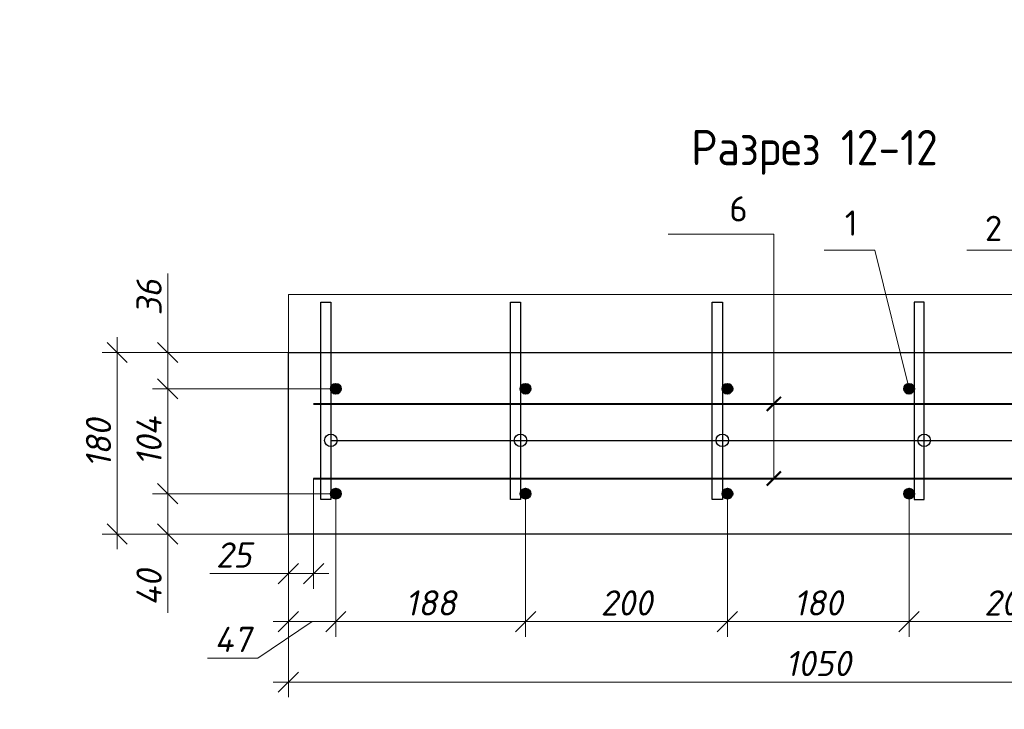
# Model space of a CAD drawing. Header units: millimetres. Extents: x 40580 to 2152466, y -328404 to 177125.
# Tile 242 of 252: x 705442 to 715199, y 146466 to 153302. Entities that reach past the tile are written whole.
import ezdxf

# ---------------------------------------------------------------- set-up
doc = ezdxf.new("R2010")
doc.units = ezdxf.units.MM
doc.linetypes.add('CENTER', pattern=[2, 1.25, -0.25, 0.25, -0.25])
for name, color, linetype, lineweight in [('0.25___', 30, 'Continuous', 25), ('Арматура', 152, 'Continuous', 40), ('Выноски', 20, 'Continuous', 20), ('ОСИ', 7, 'CENTER', 15), ('Размеры', 9, 'Continuous', 15), ('Столовая Двери и окна', 7, 'Continuous', 15), ('ТЕКСТ', 7, 'Continuous', 15)]:
    doc.layers.add(name, color=color, linetype=linetype, lineweight=lineweight)
doc.styles.get("Standard").update_dxf_attribs({"font": 'isocpeur.ttf'})
doc.styles.add('ГОСТ', font='isocpeur.ttf')
doc.styles.add('ГОСТ 2.304', font='isocpeur.ttf')
doc.styles.add('Украинский', font='isocpeur.ttf', dxfattribs={"oblique": 12})
doc.dimstyles.new('10', dxfattribs={"dimscale": 0, "dimtxt": 250, "dimasz": 200, "dimexe": 150, "dimexo": 0, "dimgap": 60, "dimtad": 1, "dimdec": 0, "dimlfac": 0.1, "dimrnd": 1, "dimzin": 0, "dimdsep": 46, "dimtxsty": 'ГОСТ 2.304', "dimblk": 'OBLIQUE', "dimcen": 0.09, "dimdle": 150, "dimadec": 0, "dimazin": 0, "dimtfac": 1, "dimtdec": 0, "dimtmove": 1, "dimatfit": 2, "dimfxl": 1, "dimtzin": 0, "dimlwd": 0, "dimlwe": 0, "dimarcsym": 0})
doc.dimstyles.new('Осевые', dxfattribs={"dimscale": 0.7, "dimtxt": 450, "dimasz": 400, "dimexe": 100, "dimexo": 100, "dimgap": 100, "dimtad": 1, "dimdec": 0, "dimzin": 0, "dimdsep": 46, "dimtxsty": 'Standard', "dimblk": 'OBLIQUE', "dimcen": 9, "dimdle": 100, "dimazin": 0, "dimtm": 1e-09, "dimtfac": 1, "dimtdec": 0, "dimtofl": 0, "dimtmove": 0, "dimatfit": 3, "dimfxl": 1, "dimtolj": 1, "dimtzin": 0, "dimarcsym": 0})

# ---------------------------------------------------------------- blocks, each defined once
blk = doc.blocks.new('_OBLIQUE')
at = {"color": 0, "linetype": 'ByBlock'}
blk.add_line((-0.5, -0.5), (0.5, 0.5), dxfattribs=at)
blk = doc.blocks.new('*D6395')
at = {"layer": 'Defpoints', "color": 0, "linetype": 'ByBlock', "lineweight": 25, "ltscale": 13, "transparency": 16777216}
for p in [(725483.2, 148968.4), (726932.2, 146070.3), (712286.4, 138747.7)]:
    blk.add_point(p, dxfattribs=at)
at = {"layer": 'ОСИ', "color": 0, "linetype": 'ByBlock', "lineweight": -2, "ltscale": 13, "transparency": 16777216}
for p, q in [((710806, 141630.2), (725514.5, 148984.1)), ((726916.5, 146101.6), (725467.5, 148999.7)), ((712270.7, 138779), (710821.7, 141677.2))]:
    blk.add_line(p, q, dxfattribs=at)
at = {"layer": 'ОСИ', "color": 0, "linetype": 'ByBlock', "lineweight": -2, "ltscale": 13, "transparency": 16777216, "xscale": 140, "yscale": 140, "zscale": 140}
for p, rotation in [((725483.2, 148968.4), 26.56400820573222), ((710837.3, 141645.9), 206.5640082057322)]:
    blk.add_blockref('_OBLIQUE', p, dxfattribs=dict(at, rotation=rotation))
at = {"layer": 'ОСИ', "color": 0, "linetype": 'ByBlock', "ltscale": 13, "transparency": 16777216, "insert": (718082, 145463.7), "char_height": 210, "attachment_point": 5, "rotation": 26.56401}
blk.add_mtext('\\A1;3275', dxfattribs=at)
blk = doc.blocks.new('*D6400')
at = {"layer": 'Defpoints', "color": 0, "lineweight": 25, "transparency": 16777216}
for p in [(708575.1, 148603.8), (708105.1, 148203.8), (708105.1, 147335.9)]:
    blk.add_point(p, dxfattribs=at)
at = {"layer": 'Размеры', "color": 0, "lineweight": 0, "transparency": 16777216}
for p, q in [((708575.1, 148603.8), (708575.1, 147185.9)), ((708105.1, 148203.8), (708105.1, 147185.9)), ((708340.1, 147335.9), (707802.9, 146973.9)), ((708725.1, 147335.9), (707955.1, 147335.9)), ((707802.9, 146973.9), (707304.8, 146973.9))]:
    blk.add_line(p, q, dxfattribs=at)
at = {"layer": 'Размеры', "color": 0, "lineweight": 0, "transparency": 16777216, "xscale": 200, "yscale": 200, "zscale": 200, "rotation": 180}
blk.add_blockref('_OBLIQUE', (708105.1, 147335.9), dxfattribs=at)
at = {"layer": 'Размеры', "color": 0, "lineweight": 0, "transparency": 16777216, "xscale": 200, "yscale": 200, "zscale": 200}
blk.add_blockref('_OBLIQUE', (708575.1, 147335.9), dxfattribs=at)
at = {"layer": 'Размеры', "color": 0, "transparency": 16777216, "insert": (707553.8, 147158.9), "char_height": 250, "attachment_point": 5, "style": 'Украинский'}
blk.add_mtext('47', dxfattribs=at)
blk = doc.blocks.new('*D6401')
at = {"layer": 'Defpoints', "color": 0, "lineweight": 25, "transparency": 16777216}
for p in [(710455.1, 148603.8), (712455.1, 148603.8), (712455.1, 147335.9)]:
    blk.add_point(p, dxfattribs=at)
at = {"layer": 'Размеры', "color": 0, "lineweight": 0, "transparency": 16777216}
for p, q in [((710455.1, 148603.8), (710455.1, 147185.9)), ((712455.1, 148603.8), (712455.1, 147185.9)), ((710305.1, 147335.9), (712605.1, 147335.9))]:
    blk.add_line(p, q, dxfattribs=at)
at = {"layer": 'Размеры', "color": 0, "lineweight": 0, "transparency": 16777216, "xscale": 200, "yscale": 200, "zscale": 200, "rotation": 180}
blk.add_blockref('_OBLIQUE', (710455.1, 147335.9), dxfattribs=at)
at = {"layer": 'Размеры', "color": 0, "lineweight": 0, "transparency": 16777216, "xscale": 200, "yscale": 200, "zscale": 200}
blk.add_blockref('_OBLIQUE', (712455.1, 147335.9), dxfattribs=at)
at = {"layer": 'Размеры', "color": 0, "transparency": 16777216, "insert": (711455.1, 147520.9), "char_height": 250, "attachment_point": 5, "style": 'Украинский'}
blk.add_mtext('200', dxfattribs=at)
blk = doc.blocks.new('*D6403')
at = {"layer": 'Defpoints', "color": 0, "lineweight": 25, "transparency": 16777216}
for p in [(706909.2, 150003.8), (708105.1, 150003.8), (708555.1, 149643.8)]:
    blk.add_point(p, dxfattribs=at)
at = {"layer": 'Размеры', "color": 0, "lineweight": 0, "transparency": 16777216}
for p, q in [((706909.2, 150784.9), (706909.2, 150003.8)), ((706909.2, 149493.8), (706909.2, 150153.8)), ((708105.1, 150003.8), (706759.2, 150003.8)), ((708555.1, 149643.8), (706759.2, 149643.8))]:
    blk.add_line(p, q, dxfattribs=at)
at = {"layer": 'Размеры', "color": 0, "lineweight": 0, "transparency": 16777216, "xscale": 200, "yscale": 200, "zscale": 200}
for p, rotation in [((706909.2, 150003.8), 90), ((706909.2, 149643.8), 270)]:
    blk.add_blockref('_OBLIQUE', p, dxfattribs=dict(at, rotation=rotation))
at = {"layer": 'Размеры', "color": 0, "transparency": 16777216, "insert": (706724.2, 150548.3), "char_height": 250, "attachment_point": 5, "rotation": 90, "style": 'Украинский'}
blk.add_mtext('36', dxfattribs=at)
blk = doc.blocks.new('*D6404')
at = {"layer": 'Defpoints', "color": 0, "lineweight": 25, "transparency": 16777216}
for p in [(708555.1, 149643.8), (706909.2, 148603.8), (708555.1, 148603.8)]:
    blk.add_point(p, dxfattribs=at)
at = {"layer": 'Размеры', "color": 0, "lineweight": 0, "transparency": 16777216}
for p, q in [((706909.2, 149793.8), (706909.2, 148453.8)), ((708555.1, 149643.8), (706759.2, 149643.8)), ((708555.1, 148603.8), (706759.2, 148603.8))]:
    blk.add_line(p, q, dxfattribs=at)
at = {"layer": 'Размеры', "color": 0, "lineweight": 0, "transparency": 16777216, "xscale": 200, "yscale": 200, "zscale": 200}
for p, rotation in [((706909.2, 149643.8), 90), ((706909.2, 148603.8), 270)]:
    blk.add_blockref('_OBLIQUE', p, dxfattribs=dict(at, rotation=rotation))
at = {"layer": 'Размеры', "color": 0, "transparency": 16777216, "insert": (706724.2, 149123.8), "char_height": 250, "attachment_point": 5, "rotation": 90, "style": 'Украинский'}
blk.add_mtext('104', dxfattribs=at)
blk = doc.blocks.new('*D6405')
at = {"layer": 'Defpoints', "color": 0, "lineweight": 25, "transparency": 16777216}
for p in [(708555.1, 148603.8), (706909.2, 148203.8), (708105.1, 148203.8)]:
    blk.add_point(p, dxfattribs=at)
at = {"layer": 'Размеры', "color": 0, "lineweight": 0, "transparency": 16777216}
for p, q in [((706909.2, 148753.8), (706909.2, 148053.8)), ((708555.1, 148603.8), (706759.2, 148603.8)), ((708105.1, 148203.8), (706759.2, 148203.8)), ((706909.2, 147423.3), (706909.2, 148203.8))]:
    blk.add_line(p, q, dxfattribs=at)
at = {"layer": 'Размеры', "color": 0, "lineweight": 0, "transparency": 16777216, "xscale": 200, "yscale": 200, "zscale": 200}
for p, rotation in [((706909.2, 148603.8), 90), ((706909.2, 148203.8), 270)]:
    blk.add_blockref('_OBLIQUE', p, dxfattribs=dict(at, rotation=rotation))
at = {"layer": 'Размеры', "color": 0, "transparency": 16777216, "insert": (706724.2, 147672.4), "char_height": 250, "attachment_point": 5, "rotation": 90, "style": 'Украинский'}
blk.add_mtext('40', dxfattribs=at)
blk = doc.blocks.new('*D6406')
at = {"layer": 'Defpoints', "color": 0, "lineweight": 25, "transparency": 16777216}
for p in [(718605.1, 148203.8), (708105.1, 147335.9), (718605.1, 146735.9)]:
    blk.add_point(p, dxfattribs=at)
at = {"layer": 'Размеры', "color": 0, "lineweight": 0, "transparency": 16777216}
for p, q in [((718605.1, 148203.8), (718605.1, 146585.9)), ((708105.1, 147335.9), (708105.1, 146585.9)), ((707955.1, 146735.9), (718755.1, 146735.9))]:
    blk.add_line(p, q, dxfattribs=at)
at = {"layer": 'Размеры', "color": 0, "lineweight": 0, "transparency": 16777216, "xscale": 200, "yscale": 200, "zscale": 200, "rotation": 180}
blk.add_blockref('_OBLIQUE', (708105.1, 146735.9), dxfattribs=at)
at = {"layer": 'Размеры', "color": 0, "lineweight": 0, "transparency": 16777216, "xscale": 200, "yscale": 200, "zscale": 200}
blk.add_blockref('_OBLIQUE', (718605.1, 146735.9), dxfattribs=at)
at = {"layer": 'Размеры', "color": 0, "transparency": 16777216, "insert": (713355.1, 146920.9), "char_height": 250, "attachment_point": 5, "style": 'Украинский'}
blk.add_mtext('1050', dxfattribs=at)
blk = doc.blocks.new('*D6408')
at = {"layer": 'Defpoints', "color": 0, "lineweight": 25, "transparency": 16777216}
for p in [(708575.1, 148603.8), (710455.1, 148603.8), (708575.1, 147335.9)]:
    blk.add_point(p, dxfattribs=at)
at = {"layer": 'Размеры', "color": 0, "lineweight": 0, "transparency": 16777216}
for p, q in [((708575.1, 148603.8), (708575.1, 147185.9)), ((710455.1, 148603.8), (710455.1, 147185.9)), ((710605.1, 147335.9), (708425.1, 147335.9))]:
    blk.add_line(p, q, dxfattribs=at)
at = {"layer": 'Размеры', "color": 0, "lineweight": 0, "transparency": 16777216, "xscale": 200, "yscale": 200, "zscale": 200, "rotation": 180}
blk.add_blockref('_OBLIQUE', (708575.1, 147335.9), dxfattribs=at)
at = {"layer": 'Размеры', "color": 0, "lineweight": 0, "transparency": 16777216, "xscale": 200, "yscale": 200, "zscale": 200}
blk.add_blockref('_OBLIQUE', (710455.1, 147335.9), dxfattribs=at)
at = {"layer": 'Размеры', "color": 0, "transparency": 16777216, "insert": (709515.1, 147520.9), "char_height": 250, "attachment_point": 5, "style": 'Украинский'}
blk.add_mtext('188', dxfattribs=at)
blk = doc.blocks.new('*D6409')
at = {"layer": 'Defpoints', "color": 0, "lineweight": 25, "transparency": 16777216}
for p in [(708105.1, 150003.8), (706408.5, 148203.8), (708105.1, 148203.8)]:
    blk.add_point(p, dxfattribs=at)
at = {"layer": 'Размеры', "color": 0, "lineweight": 0, "transparency": 16777216}
for p, q in [((706408.5, 150153.8), (706408.5, 148053.8)), ((708105.1, 150003.8), (706258.5, 150003.8)), ((708105.1, 148203.8), (706258.5, 148203.8))]:
    blk.add_line(p, q, dxfattribs=at)
at = {"layer": 'Размеры', "color": 0, "lineweight": 0, "transparency": 16777216, "xscale": 200, "yscale": 200, "zscale": 200}
for p, rotation in [((706408.5, 150003.8), 90), ((706408.5, 148203.8), 270)]:
    blk.add_blockref('_OBLIQUE', p, dxfattribs=dict(at, rotation=rotation))
at = {"layer": 'Размеры', "color": 0, "transparency": 16777216, "insert": (706223.5, 149103.8), "char_height": 250, "attachment_point": 5, "rotation": 90, "style": 'Украинский'}
blk.add_mtext('180', dxfattribs=at)
blk = doc.blocks.new('*D6410')
at = {"layer": 'Defpoints', "color": 0, "lineweight": 25, "transparency": 16777216}
for p in [(714255.1, 148603.8), (716255.1, 148603.8), (714255.1, 147335.9)]:
    blk.add_point(p, dxfattribs=at)
at = {"layer": 'Размеры', "color": 0, "lineweight": 0, "transparency": 16777216}
for p, q in [((714255.1, 148603.8), (714255.1, 147185.9)), ((716255.1, 148603.8), (716255.1, 147185.9)), ((716405.1, 147335.9), (714105.1, 147335.9))]:
    blk.add_line(p, q, dxfattribs=at)
at = {"layer": 'Размеры', "color": 0, "lineweight": 0, "transparency": 16777216, "xscale": 200, "yscale": 200, "zscale": 200, "rotation": 180}
blk.add_blockref('_OBLIQUE', (714255.1, 147335.9), dxfattribs=at)
at = {"layer": 'Размеры', "color": 0, "lineweight": 0, "transparency": 16777216, "xscale": 200, "yscale": 200, "zscale": 200}
blk.add_blockref('_OBLIQUE', (716255.1, 147335.9), dxfattribs=at)
at = {"layer": 'Размеры', "color": 0, "transparency": 16777216, "insert": (715255.1, 147520.9), "char_height": 250, "attachment_point": 5, "style": 'Украинский'}
blk.add_mtext('200', dxfattribs=at)
blk = doc.blocks.new('*D6431')
at = {"layer": 'Defpoints', "color": 0, "lineweight": 25, "transparency": 16777216}
for p in [(712455.1, 148603.8), (714255.1, 148603.8), (714255.1, 147335.9)]:
    blk.add_point(p, dxfattribs=at)
at = {"layer": 'Размеры', "color": 0, "lineweight": 0, "transparency": 16777216}
for p, q in [((712455.1, 148603.8), (712455.1, 147185.9)), ((714255.1, 148603.8), (714255.1, 147185.9)), ((712305.1, 147335.9), (714405.1, 147335.9))]:
    blk.add_line(p, q, dxfattribs=at)
at = {"layer": 'Размеры', "color": 0, "lineweight": 0, "transparency": 16777216, "xscale": 200, "yscale": 200, "zscale": 200, "rotation": 180}
blk.add_blockref('_OBLIQUE', (712455.1, 147335.9), dxfattribs=at)
at = {"layer": 'Размеры', "color": 0, "lineweight": 0, "transparency": 16777216, "xscale": 200, "yscale": 200, "zscale": 200}
blk.add_blockref('_OBLIQUE', (714255.1, 147335.9), dxfattribs=at)
at = {"layer": 'Размеры', "color": 0, "transparency": 16777216, "insert": (713355.1, 147520.9), "char_height": 250, "attachment_point": 5, "style": 'Украинский'}
blk.add_mtext('180', dxfattribs=at)
blk = doc.blocks.new('*D6433')
at = {"layer": 'Defpoints', "color": 0, "lineweight": 25, "transparency": 16777216}
for p in [(708105.1, 148753.8), (708355.1, 148753.8), (708105.1, 147811)]:
    blk.add_point(p, dxfattribs=at)
at = {"layer": 'Размеры', "color": 0, "lineweight": 0, "transparency": 16777216}
for p, q in [((708105.1, 148753.8), (708105.1, 147661)), ((708355.1, 148753.8), (708355.1, 147661)), ((707327.2, 147811), (708105.1, 147811)), ((708505.1, 147811), (707955.1, 147811))]:
    blk.add_line(p, q, dxfattribs=at)
at = {"layer": 'Размеры', "color": 0, "lineweight": 0, "transparency": 16777216, "xscale": 200, "yscale": 200, "zscale": 200, "rotation": 180}
blk.add_blockref('_OBLIQUE', (708105.1, 147811), dxfattribs=at)
at = {"layer": 'Размеры', "color": 0, "lineweight": 0, "transparency": 16777216, "xscale": 200, "yscale": 200, "zscale": 200}
blk.add_blockref('_OBLIQUE', (708355.1, 147811), dxfattribs=at)
at = {"layer": 'Размеры', "color": 0, "transparency": 16777216, "insert": (707563.8, 147996), "char_height": 250, "attachment_point": 5, "style": 'Украинский'}
blk.add_mtext('25', dxfattribs=at)

msp = doc.modelspace()

# ---------------------------------------------------------------- hatches: boundary and pattern name
at = {"layer": 'Арматура', "true_color": 0x000000}
h = msp.add_hatch(color=18, dxfattribs=at)
h.dxf.hatch_style = 1
h.paths.add_polyline_path([(708624.433, 149635.6, 1), (708525.795, 149652.049, 1)])
h = msp.add_hatch(color=18, dxfattribs=at)
h.dxf.hatch_style = 1
h.paths.add_polyline_path([(710504.433, 149635.6, 1), (710405.795, 149652.049, 1)])
h = msp.add_hatch(color=18, dxfattribs=at)
h.dxf.hatch_style = 1
h.paths.add_polyline_path([(712504.433, 149635.6, 1), (712405.795, 149652.049, 1)])
h = msp.add_hatch(color=18, dxfattribs=at)
h.dxf.hatch_style = 1
h.paths.add_polyline_path([(712504.433, 149635.6, 1), (712405.795, 149652.049, 1)])
h = msp.add_hatch(color=18, dxfattribs=at)
h.dxf.hatch_style = 1
h.paths.add_polyline_path([(714205.795, 149635.6, -1), (714304.433, 149652.049, -1)])
h = msp.add_hatch(color=18, dxfattribs=at)
h.dxf.hatch_style = 1
h.paths.add_polyline_path([(708624.433, 148612.049, -1), (708525.795, 148595.6, -1)])
h = msp.add_hatch(color=18, dxfattribs=at)
h.dxf.hatch_style = 1
h.paths.add_polyline_path([(710504.433, 148612.049, -1), (710405.795, 148595.6, -1)])
h = msp.add_hatch(color=18, dxfattribs=at)
h.dxf.hatch_style = 1
h.paths.add_polyline_path([(712504.433, 148612.049, -1), (712405.795, 148595.6, -1)])
h = msp.add_hatch(color=18, dxfattribs=at)
h.dxf.hatch_style = 1
h.paths.add_polyline_path([(712504.433, 148612.049, -1), (712405.795, 148595.6, -1)])
h = msp.add_hatch(color=18, dxfattribs=at)
h.dxf.hatch_style = 1
h.paths.add_polyline_path([(714205.795, 148612.049, 1), (714304.433, 148595.6, 1)])

# ---------------------------------------------------------------- linework, layer by layer
at = {"layer": '0.25___', "color": 18, "lineweight": 30, "true_color": 0x000000}
msp.add_lwpolyline([(718605.114, 148203.824), (708105.114, 148203.824), (708105.114, 150003.824), (718605.114, 150003.824)], dxfattribs=at)
at = {"layer": 'Арматура', "color": 18, "true_color": 0x000000}
for p, q in [((708355.114, 149493.824), (718351.969, 149493.824)), ((708355.114, 148753.824), (718351.969, 148753.824))]:
    msp.add_line(p, q, dxfattribs=at)
for centre in [(708575.114, 149643.824), (710455.114, 149643.824), (712455.114, 149643.824), (712455.114, 149643.824), (714255.114, 149643.824), (708575.114, 148603.824), (710455.114, 148603.824), (712455.114, 148603.824), (712455.114, 148603.824), (714255.114, 148603.824)]:
    msp.add_circle(centre, 50, dxfattribs=at)
at = {"layer": 'Выноски', "color": 18, "true_color": 0x000000}
for p, q in [((712915.416, 151177.044), (711868.204, 151177.044)), ((712915.416, 151177.044), (712915.416, 149153.824)), ((713915.279, 151019.21), (713415.279, 151019.21)), ((713915.279, 151019.21), (714255.114, 149643.824)), ((715326.494, 151019.21), (714826.494, 151019.21)), ((712915.416, 149153.824), (712915.416, 148753.824))]:
    msp.add_line(p, q, dxfattribs=at)
at = {"layer": 'Выноски', "color": 18, "true_color": 0x000000, "const_width": 20}
for points in [[(712844.705, 149423.114), (712986.126, 149564.535)], [(712844.705, 148683.114), (712986.126, 148824.535)]]:
    msp.add_lwpolyline(points, dxfattribs=at)
at = {"layer": 'Размеры', "color": 18, "true_color": 0x000000}
msp.add_lwpolyline([(708105.114, 150003.824), (708105.114, 150577.044), (718605.114, 150577.044), (718605.114, 150003.824)], dxfattribs=at)
at = {"layer": 'Столовая Двери и окна', "color": 18, "lineweight": 25, "true_color": 0x000000}
msp.add_line((708525.119, 149131.975), (719849.179, 149131.975), dxfattribs=at)
at = {"layer": 'Столовая Двери и окна', "color": 18, "lineweight": 30, "true_color": 0x000000}
for points in [[(708525.119, 148547.164), (708425.119, 148547.164), (708425.119, 150502.533), (708525.119, 150502.533)], [(710405.119, 148547.164), (710305.119, 148547.164), (710305.119, 150502.533), (710405.119, 150502.533)], [(712405.119, 148547.164), (712305.119, 148547.164), (712305.119, 150502.533), (712405.119, 150502.533)], [(714305.109, 148547.164), (714405.109, 148547.164), (714405.109, 150502.533), (714305.109, 150502.533)]]:
    msp.add_lwpolyline(points, close=True, dxfattribs=at)
at = {"layer": 'Столовая Двери и окна', "color": 18, "lineweight": 25, "true_color": 0x000000}
for centre in [(708525.119, 149131.975), (710405.119, 149131.975), (712405.119, 149131.975), (714405.109, 149131.975)]:
    msp.add_circle(centre, 62.046, dxfattribs=at)

# ---------------------------------------------------------------- texts
at = {"color": 18, "true_color": 0x000000, "insert": (250111.057, 153773.154), "char_height": 200, "attachment_point": 1, "style": 'ГОСТ'}
msp.add_mtext_dynamic_manual_height_columns('\\pi9510.738;{\\H1.5152x;\\P\\pi1000;Общие указания\\P\\pi200;}1.^IРабочая документация разработана в соответствии с заданием на проектирование, требованиями действующих технических регламентов, стандартов, сводов правил и других документов, содержащих установленные требования.\\P2.^IРабочая документация выполнена в соответствии со следующими нормативными и техническими документами:\\P-^IСП 20.13330.2016 "Нагрузки и Воздействия";\\P-^IСП 63.13330.2012 "Бетонные и железобетонные конструкции. Основные положения";\\P-^IСП 22.13330.2016 "Основания зданий и сооружений";\\P-^IСП 45.13330.2012 "Земляные сооружения, основания и фундаменты".\\P3.   За относительную отметку 0,000 принята отметка чистого пола первого этажа.\\P4.^IПеречень видов работ, для которых необходимо составлять акты освидетельствования скрытых работ:\\P-^Iармирование конструкций;\\P-^Iосвидетельствование опалубки перед бетонированием;\\P-^Iвыполнение сварочных работ;\\P-^Iотбор контрольных проб бетона;\\P-^Iсоответствие законченных железобетонных конструкций проекту с отображением качества работ;\\P-^Iустройство монолитных конструкций, выполняемых в зимнее время;  \\P\\pi0;        -    устройство гидроизоляции;\\P\\pi200;-^Iуплотнение грунтов и обратную засыпку.\\PЗапрещается выполнение последующих работ при отсутствии актов освидетельствования предшествующих скрытых работ во всех случаях.\\P\\pi0;        5. Проект рассчитан на производство работ в период положительных температур. В случае выполнения работ при отрицательных температурах необходимо выполнять требования СНиП часть 3 по производству работ и ППР.\\P        6. При минимальной температуре воздуха до минус 15°С допускается:\\P\\pi200;-выдерживание бетона в конструкции методом термоса, при предварительном разогреве бетонной смеси;\\P -форсированный электроразогрев бетона в конструкции с повторным уплотнением.\\PПри минимальной температуре воздуха до минус 25°С допускается:\\P -обогрев бетона в греющей опалубке с помощью низкотемпературных электронагревателей;\\P -электродный сквозной прогрев бетона;\\P -электрообогрев с помощью греющего провода.\\P      7. В процессе бетонирования обеспечить соблюдение защитных слоев и мест положения рабочей арматуры согласно проекту. Величина защитного слоя продольной рабочей арматуры у боковых граней стен монолитных участков должны быть не менее 20мм и не менее диаметра продольной рабочей арматуры конструкции, величина защитного слоя поперечной арматуры - не менее 10 мм\\P      8. Крестовые соединения стержней продольной и поперечной арматуры, соединение стержней продольной арматуры по длине выполнить вязкой отожженой проволокой диаметром 2,0-3,0 мм', width=17710.69822, gutter_width=5800, heights=[13133.416], dxfattribs=at)
at = {"layer": 'Арматура', "color": 18, "lineweight": 0, "true_color": 0x000000, "char_height": 250, "width": 3270.99844, "attachment_point": 5, "style": 'ГОСТ 2.304'}
for s, insert in [(' \\P6\\P ', (712565.219, 151426.64)), (' \\P2 ', (715092.453, 151442.145)), (' \\P1\\P ', (713681.239, 151286.148))]:
    msp.add_mtext(s, dxfattribs=dict(at, insert=insert))
at = {"layer": 'ТЕКСТ', "color": 18, "ltscale": 6, "true_color": 0x000000, "insert": (713317.999, 152209.88), "char_height": 350, "width": 12142.26589, "attachment_point": 2, "style": 'ГОСТ'}
msp.add_mtext('{\\W0.9;Разрез 12-12}', dxfattribs=at)

# ---------------------------------------------------------------- dimensions: what is measured, and where the dimension line sits
at = {"layer": 'ОСИ', "color": 18, "linetype": 'ByBlock', "ltscale": 13, "true_color": 0x000000}
dim = msp.add_aligned_dim(p1=(712286.358, 138747.714), p2=(726932.173, 146070.288), distance=3240.2, dimstyle='Осевые', override={"dimtxt": 300, "dimasz": 200, "dimexe": 50, "dimexo": 50, "dimlfac": 0.2, "dimdle": 50, "dimtmove": 1}, dxfattribs=at)
dim.commit()
dim.dimension.update_dxf_attribs({"geometry": '*D6395', "text_midpoint": (718081.997, 145463.677)})
at = {"layer": 'Размеры', "color": 18, "true_color": 0x000000}
for base, p1, p2, picture, middle in [((706909.243, 150003.824), (708555.114, 149643.824), (708105.114, 150003.824), '*D6403', (706884.223, 150548.304)), ((706909.243, 148203.824), (708555.114, 148603.824), (708105.114, 148203.824), '*D6405', (706844.097, 147672.394))]:
    dim = msp.add_linear_dim(base=base, p1=p1, p2=p2, angle=90, dimstyle='10', override={"dimscale": 1, "dimtxsty": 'Украинский'}, dxfattribs=at)
    dim.commit()
    dim.dimension.update_dxf_attribs({"geometry": picture, "text_midpoint": middle, "dimtype": 160})
dim = msp.add_aligned_dim(p1=(708105.114, 150003.824), p2=(708105.114, 148203.824), distance=-1696.619, dimstyle='10', override={"dimscale": 1, "dimtxsty": 'Украинский'}, dxfattribs=at)
dim.commit()
dim.dimension.update_dxf_attribs({"geometry": '*D6409', "text_midpoint": (706223.495, 149103.824)})
for base, p1, p2, angle, picture, middle in [((706909.243, 148603.824), (708555.114, 149643.824), (708555.114, 148603.824), 90, '*D6404', (706724.243, 149123.824)), ((714255.114, 147335.948), (716255.114, 148603.824), (714255.114, 148603.824), 180, '*D6410', (715255.114, 147520.948))]:
    dim = msp.add_linear_dim(base=base, p1=p1, p2=p2, angle=angle, dimstyle='10', override={"dimscale": 1, "dimtxsty": 'Украинский'}, dxfattribs=at)
    dim.commit()
    dim.dimension.update_dxf_attribs({"geometry": picture, "text_midpoint": middle})
for base, p1, p2, picture, middle in [((708105.114, 147810.997), (708355.114, 148753.824), (708105.114, 148753.824), '*D6433', (707563.794, 147789.564)), ((708105.114, 147335.948), (708575.114, 148603.824), (708105.114, 148203.824), '*D6400', (707742.89, 146973.872))]:
    dim = msp.add_linear_dim(base=base, p1=p1, p2=p2, dimstyle='10', override={"dimscale": 1, "dimtxsty": 'Украинский'}, dxfattribs=at)
    dim.commit()
    dim.dimension.update_dxf_attribs({"geometry": picture, "text_midpoint": middle, "dimtype": 160})
for base, p1, p2, picture, middle in [((708575.114, 147335.948), (710455.114, 148603.824), (708575.114, 148603.824), '*D6408', (709515.114, 147520.948)), ((712455.114, 147335.948), (710455.114, 148603.824), (712455.114, 148603.824), '*D6401', (711455.114, 147520.948)), ((714255.114, 147335.948), (712455.114, 148603.824), (714255.114, 148603.824), '*D6431', (713355.114, 147520.948)), ((718605.114, 146735.948), (708105.114, 147335.948), (718605.114, 148203.824), '*D6406', (713355.114, 146920.948))]:
    dim = msp.add_linear_dim(base=base, p1=p1, p2=p2, dimstyle='10', override={"dimscale": 1, "dimtxsty": 'Украинский'}, dxfattribs=at)
    dim.commit()
    dim.dimension.update_dxf_attribs({"geometry": picture, "text_midpoint": middle})

doc.saveas('drawing.dxf')
